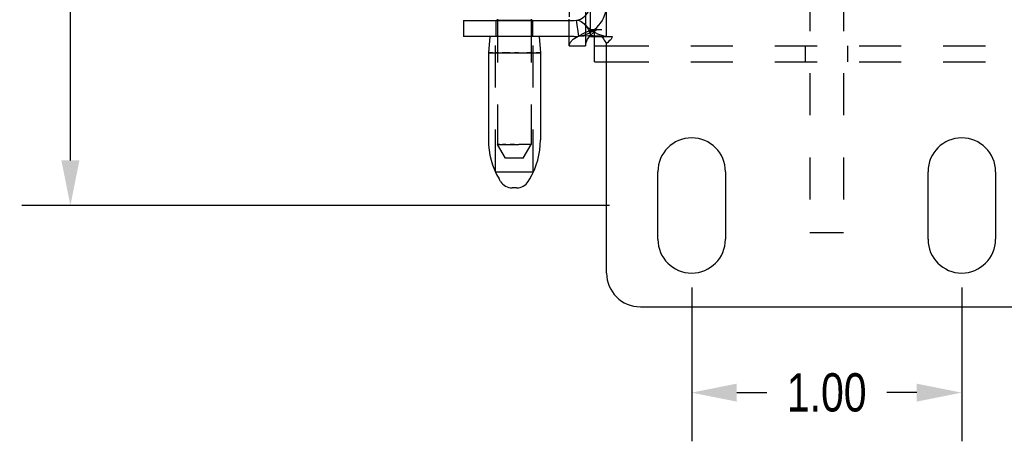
# Model space of a CAD drawing. Header units: inches. Extents: x 0 to 28.3, y 0 to 18.3.
# Tile 8 of 34: x 5.4 to 9.1, y 5.2 to 6.7. Entities that reach past the tile are written whole.
import ezdxf

# ---------------------------------------------------------------- set-up
doc = ezdxf.new("R2010")
doc.units = ezdxf.units.IN
doc.header["$LTSCALE"] = 1.558333
doc.header["$MEASUREMENT"] = 0
doc.header["$PDMODE"] = 3
doc.header["$PDSIZE"] = 0.3125
doc.linetypes.add('HIDDEN', pattern=[0.2, 0.1, -0.1])
doc.layers.get('0').update_dxf_attribs({"linetype": 'CONTINUOUS'})
doc.layers.get('Defpoints').update_dxf_attribs({"linetype": 'CONTINUOUS'})
doc.layers.add('DEFAULT_2', color=8, linetype='HIDDEN')
doc.layers.add('DIM', color=2, linetype='CONTINUOUS')
doc.styles.get("Standard").update_dxf_attribs({"font": 'txt', "width": 0.8})
doc.dimstyles.new('DIMSTYLE_1', dxfattribs={"dimtxt": 0.141667, "dimasz": 0.166667, "dimexe": 0.18, "dimexo": 0.0625, "dimgap": 0.09, "dimtad": 0, "dimtih": 1, "dimtoh": 1, "dimzin": 4, "dimdsep": 46, "dimtxsty": 'Standard', "dimblk": '_FILLED', "dimblk1": '_FILLED', "dimblk2": '_FILLED', "dimcen": 0.09, "dimadec": 0, "dimazin": 0, "dimtfac": 1, "dimtofl": 0, "dimtmove": 0, "dimatfit": 3, "dimldrblk": '_FILLED', "dimfxl": 0, "dimtolj": 1, "dimtzin": 4, "dimarcsym": 0})

# ---------------------------------------------------------------- blocks, each defined once
blk = doc.blocks.new('_FILLED')
at = {"color": 0, "linetype": 'ByBlock'}
blk.add_solid([(0, 0), (-1, 0.2), (-1, -0.2)], dxfattribs=at)
blk = doc.blocks.new('*D0')
at = {"layer": 'Defpoints', "color": 0, "linetype": 'Continuous', "lineweight": 0}
for p in [(7.6767, 10.2899), (5.6182, 6.0399), (7.6767, 6.0399)]:
    blk.add_point(p, dxfattribs=at)
at = {"layer": 'DIM', "color": 0, "linetype": 'Continuous', "lineweight": -2}
for p, q in [((7.6142, 10.2899), (5.4382, 10.2899)), ((5.6182, 10.1233), (5.6182, 8.3258)), ((5.6182, 6.2066), (5.6182, 8.0041)), ((7.6142, 6.0399), (5.4382, 6.0399))]:
    blk.add_line(p, q, dxfattribs=at)
at = {"layer": 'DIM', "color": 0, "linetype": 'Continuous', "lineweight": -2, "xscale": 0.1666666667, "yscale": 0.1666666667, "zscale": 0.1666666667}
for p, rotation in [((5.6182, 10.2899), 90), ((5.6182, 6.0399), 270)]:
    blk.add_blockref('_FILLED', p, dxfattribs=dict(at, rotation=rotation))
at = {"layer": 'DIM', "color": 0, "linetype": 'Continuous', "insert": (5.6182, 8.1649), "char_height": 0.14167, "attachment_point": 5}
blk.add_mtext('\\A1;4.25', dxfattribs=at)
blk = doc.blocks.new('*D1')
at = {"layer": 'Defpoints', "color": 0, "linetype": 'Continuous', "lineweight": 0}
for p in [(7.9184, 5.7983), (8.9184, 5.7983), (8.9184, 5.3474)]:
    blk.add_point(p, dxfattribs=at)
at = {"layer": 'DIM', "color": 0, "linetype": 'Continuous', "lineweight": -2}
for p, q in [((7.9184, 5.7358), (7.9184, 5.1674)), ((8.9184, 5.7358), (8.9184, 5.1674)), ((8.085, 5.3474), (8.1962, 5.3474)), ((8.7517, 5.3474), (8.6406, 5.3474))]:
    blk.add_line(p, q, dxfattribs=at)
at = {"layer": 'DIM', "color": 0, "linetype": 'Continuous', "lineweight": -2, "xscale": 0.1666666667, "yscale": 0.1666666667, "zscale": 0.1666666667, "rotation": 180}
blk.add_blockref('_FILLED', (7.9184, 5.3474), dxfattribs=at)
at = {"layer": 'DIM', "color": 0, "linetype": 'Continuous', "lineweight": -2, "xscale": 0.1666666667, "yscale": 0.1666666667, "zscale": 0.1666666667}
blk.add_blockref('_FILLED', (8.9184, 5.3474), dxfattribs=at)
at = {"layer": 'DIM', "color": 0, "linetype": 'Continuous', "insert": (8.4184, 5.3474), "char_height": 0.14167, "attachment_point": 5}
blk.add_mtext('\\A1;1.00', dxfattribs=at)

msp = doc.modelspace()

# ---------------------------------------------------------------- linework, layer by layer
at = {"color": 3, "linetype": 'Continuous'}
for p, q in [((7.5434, 6.6649), (7.5434, 9.6649)), ((7.0734, 6.7249), (7.4834, 6.7249)), ((7.4654, 6.7249), (7.4654, 6.7289)), ((7.4654, 6.6309), (7.4654, 6.6649)), ((7.5434, 6.6649), (7.5851, 6.6649)), ((7.6034, 5.7899), (7.6034, 6.6387)), ((7.5589, 6.5709), (7.6034, 6.5709)), ((7.7934, 5.9149), (7.7934, 6.1649)), ((8.0434, 6.1649), (8.0434, 5.9149)), ((8.7934, 5.9149), (8.7934, 6.1649)), ((9.0434, 6.1649), (9.0434, 5.9149)), ((7.7284, 5.6649), (9.1084, 5.6649))]:
    msp.add_line(p, q, dxfattribs=at)
at = {"color": 7, "linetype": 'Continuous'}
for p, q in [((7.0734, 6.7249), (7.0734, 6.6649)), ((7.1996, 6.7289), (7.1996, 6.7249)), ((7.3246, 6.7289), (7.3246, 6.7249)), ((7.5012, 6.6662), (7.4923, 6.7256)), ((7.4834, 6.6649), (7.0734, 6.6649)), ((7.1706, 6.6649), (7.1656, 6.6049)), ((7.3536, 6.6649), (7.3586, 6.6049)), ((7.5254, 6.6681), (7.5254, 6.6309)), ((7.5364, 6.6684), (7.5428, 6.6684)), ((7.5416, 6.6669), (7.5429, 6.6682)), ((7.5589, 6.5709), (7.5589, 6.6649)), ((7.1656, 6.6049), (7.1656, 6.2825)), ((7.1738, 6.6049), (7.1913, 6.6049)), ((7.3212, 6.6049), (7.3504, 6.6049)), ((7.3586, 6.6049), (7.3586, 6.2825)), ((7.4654, 6.6309), (7.5254, 6.6309)), ((7.5589, 6.6309), (7.6034, 6.6309)), ((7.2111, 6.1292), (7.2055, 6.1384)), ((7.3132, 6.1292), (7.3187, 6.1384)), ((7.2703, 6.1049), (7.2539, 6.1049))]:
    msp.add_line(p, q, dxfattribs=at)
at = {"color": 8, "linetype": 'HIDDEN'}
for p, q in [((7.1941, 6.6649), (7.1941, 6.7249)), ((7.1996, 6.7249), (7.1996, 6.2649)), ((7.3246, 6.7249), (7.3246, 6.2649)), ((7.3301, 6.6649), (7.3301, 6.7249)), ((7.5254, 6.7426), (7.5254, 6.6681)), ((7.3301, 6.6649), (7.1941, 6.6649))]:
    msp.add_line(p, q, dxfattribs=at)
at = {"linetype": 'HIDDEN'}
for p, q in [((7.3301, 6.7249), (7.1941, 6.7249)), ((7.4654, 6.6649), (7.4654, 6.7249))]:
    msp.add_line(p, q, dxfattribs=at)
at = {"color": 3, "linetype": 'Continuous'}
for points in [[(7.4923, 6.7256), (7.4998, 6.7252), (7.5093, 6.721), (7.5193, 6.7131), (7.5234, 6.7088)], [(7.5234, 6.7088), (7.5283, 6.7028), (7.536, 6.6904), (7.5415, 6.677), (7.5434, 6.6649)], [(7.5851, 6.6649), (7.5891, 6.6603), (7.5923, 6.6561), (7.5948, 6.6521), (7.5973, 6.648), (7.6003, 6.6433), (7.6034, 6.6387)]]:
    msp.add_lwpolyline(points, dxfattribs=at)
at = {"color": 7, "linetype": 'Continuous'}
for points in [[(7.5012, 6.6662), (7.5186, 6.6679), (7.5364, 6.6684)], [(7.5254, 6.6309), (7.5273, 6.6429), (7.5328, 6.6549), (7.5416, 6.6669)], [(7.1656, 6.6049), (7.166, 6.6049), (7.1738, 6.6049)], [(7.1913, 6.6049), (7.2031, 6.6049), (7.2165, 6.6049), (7.2312, 6.6049), (7.2466, 6.6049), (7.2621, 6.6049)], [(7.2621, 6.6049), (7.2777, 6.6049), (7.2931, 6.6049), (7.3212, 6.6049)], [(7.3504, 6.6049), (7.3557, 6.6049), (7.3583, 6.6049), (7.3586, 6.6049)]]:
    msp.add_lwpolyline(points, dxfattribs=at)
at = {"color": 3, "linetype": 'Continuous'}
for centre, radius, start, end in [((7.4834, 6.7849), 0.06, 270, 360), ((7.9184, 6.1649), 0.125, 0, 180), ((8.9184, 6.1649), 0.125, 0, 180), ((7.9184, 5.9149), 0.125, 180, 360), ((8.9184, 5.9149), 0.125, 180, 360), ((7.7284, 5.7899), 0.125, 180, 270)]:
    msp.add_arc(centre, radius, start, end, dxfattribs=at)
at = {"color": 7, "linetype": 'Continuous'}
for centre, radius, start, end in [((7.4834, 6.7849), 0.12, 270, 278.5275), ((7.4456, 6.2825), 0.28, 180, 210.9637), ((7.0786, 6.2825), 0.28, 329.0363, 360), ((7.2539, 6.1549), 0.05, 210.9637, 270), ((7.2703, 6.1549), 0.05, 270, 329.0363)]:
    msp.add_arc(centre, radius, start, end, dxfattribs=at)
at = {"layer": 'DEFAULT_2', "linetype": 'HIDDEN'}
for p, q in [((7.4654, 9.6989), (7.4654, 6.6309)), ((8.4809, 9.3344), (8.4809, 5.9389)), ((7.6034, 6.5709), (9.2334, 6.5709))]:
    msp.add_line(p, q, dxfattribs=at)
at = {"layer": 'DEFAULT_2', "color": 8, "linetype": 'HIDDEN'}
for p, q in [((7.5254, 9.6989), (7.5254, 6.6309)), ((7.6034, 6.6649), (7.6034, 9.6649)), ((8.3559, 9.3344), (8.3559, 5.9389)), ((7.5483, 6.6909), (7.5854, 6.6909)), ((7.5589, 6.6649), (7.5589, 6.6909)), ((7.1921, 6.1649), (7.1921, 6.6649)), ((7.3321, 6.1649), (7.3321, 6.6649)), ((7.5428, 6.6684), (7.5522, 6.6683)), ((7.5851, 6.6649), (7.6242, 6.6649)), ((7.5964, 6.666), (7.601, 6.6655)), ((7.2031, 6.6049), (7.1913, 6.6049)), ((7.2777, 6.6049), (7.2621, 6.6049)), ((7.2931, 6.6049), (7.2931, 6.6049)), ((7.333, 6.6049), (7.333, 6.6049)), ((7.3504, 6.6049), (7.3428, 6.6049)), ((7.3583, 6.6049), (7.3504, 6.6049)), ((7.3586, 6.6049), (7.3583, 6.6049)), ((7.6034, 6.6309), (9.2334, 6.6309)), ((8.3404, 6.5709), (8.3404, 6.6309)), ((8.4964, 6.5709), (8.4964, 6.6309)), ((7.2296, 6.2149), (7.1996, 6.2649)), ((7.208, 6.2649), (7.1996, 6.2649)), ((7.2309, 6.2649), (7.2179, 6.2649)), ((7.2621, 6.2649), (7.2459, 6.2649)), ((7.2621, 6.2649), (7.2783, 6.2649)), ((7.2934, 6.2649), (7.2783, 6.2649)), ((7.3246, 6.2649), (7.2934, 6.2649)), ((7.2946, 6.2149), (7.3246, 6.2649)), ((7.3225, 6.2649), (7.3163, 6.2649)), ((7.2946, 6.2149), (7.2296, 6.2149)), ((7.1921, 6.1649), (7.3321, 6.1649)), ((8.4809, 5.9389), (8.3559, 5.9389))]:
    msp.add_line(p, q, dxfattribs=at)
for points in [[(7.6004, 6.6656), (7.5939, 6.6668), (7.5866, 6.6686), (7.5788, 6.6711), (7.5707, 6.6743), (7.5625, 6.6783), (7.5542, 6.6829), (7.546, 6.6884), (7.538, 6.6946), (7.53, 6.7019), (7.5234, 6.7088)], [(7.5429, 6.6682), (7.5532, 6.6789), (7.5668, 6.6909)], [(7.5522, 6.6683), (7.5657, 6.6679), (7.5776, 6.6674)], [(7.5776, 6.6674), (7.5881, 6.6667), (7.5964, 6.666)], [(7.6004, 6.6656), (7.6016, 6.6654), (7.6034, 6.6649)], [(7.6242, 6.6649), (7.6228, 6.6602), (7.6199, 6.6554), (7.6163, 6.6514), (7.6121, 6.6475), (7.6075, 6.6433), (7.6034, 6.6387)], [(7.1814, 6.6049), (7.1738, 6.6049), (7.1686, 6.6049), (7.166, 6.6049), (7.1656, 6.6049)], [(7.2466, 6.6049), (7.2312, 6.6049), (7.2165, 6.6049)], [(7.3212, 6.6049), (7.3212, 6.6049), (7.3077, 6.6049)], [(7.2018, 6.2649), (7.208, 6.2649), (7.2309, 6.2649)], [(7.2309, 6.2649), (7.246, 6.2649), (7.2621, 6.2649)]]:
    msp.add_lwpolyline(points, dxfattribs=at)
at = {"layer": 'DEFAULT_2', "linetype": 'HIDDEN'}
msp.add_lwpolyline([(7.4654, 6.6309), (7.4691, 6.6429), (7.4802, 6.6549), (7.4979, 6.6669), (7.5211, 6.6789), (7.5483, 6.6909)], dxfattribs=at)
at = {"layer": 'DEFAULT_2', "color": 8, "linetype": 'HIDDEN'}
msp.add_arc((7.4834, 6.7849), 0.12, 278.5275, 360, dxfattribs=at)

# ---------------------------------------------------------------- dimensions: what is measured, and where the dimension line sits
at = {"layer": 'DIM', "color": 2, "linetype": 'Continuous'}
dim = msp.add_linear_dim(base=(5.6182, 6.0399), p1=(7.6767, 10.2899), p2=(7.6767, 6.0399), angle=270, dimstyle='DIMSTYLE_1', dxfattribs=at)
dim.commit()
dim.dimension.update_dxf_attribs({"geometry": '*D0', "text_midpoint": (5.6182, 8.1649), "dimtype": 160})
dim = msp.add_linear_dim(base=(8.9184, 5.3474), p1=(7.9184, 5.7983), p2=(8.9184, 5.7983), dimstyle='DIMSTYLE_1', dxfattribs=at)
dim.commit()
dim.dimension.update_dxf_attribs({"geometry": '*D1', "text_midpoint": (8.4184, 5.3474), "dimtype": 160})

doc.saveas('drawing.dxf')
